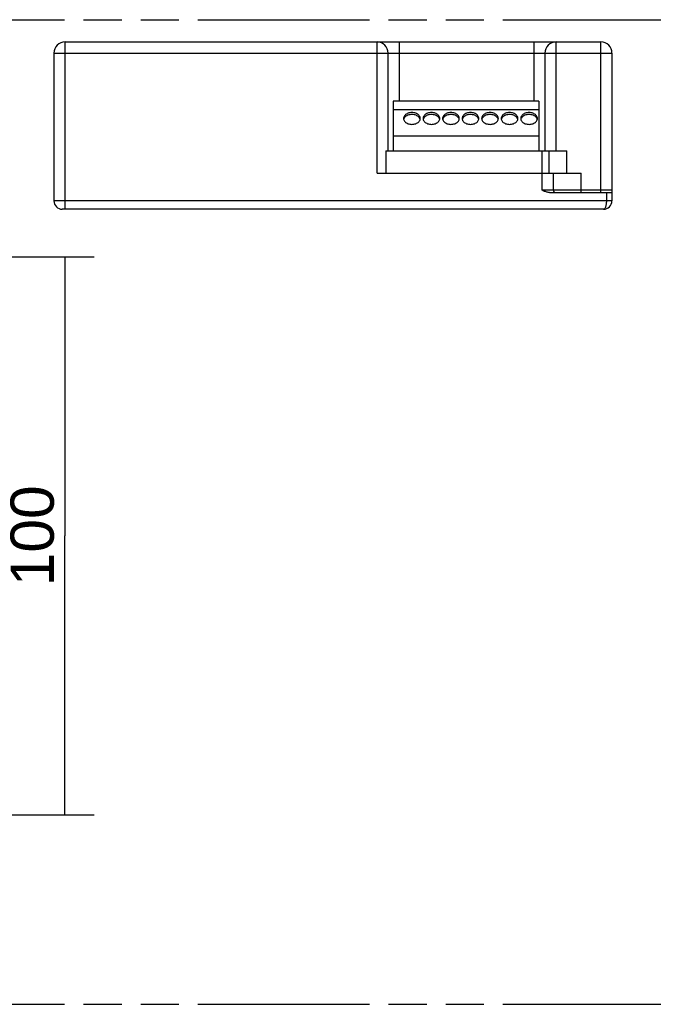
# Model space of a CAD drawing. Header units: millimetres. Extents: x 0 to 210, y 0 to 297.
# Tile 5 of 11: x 103 to 135, y 133 to 183. Entities that reach past the tile are written whole.
import ezdxf
from ezdxf.enums import TextEntityAlignment as Align

# ---------------------------------------------------------------- set-up
doc = ezdxf.new("R2010")
doc.units = ezdxf.units.MM
doc.header["$LTSCALE"] = 19.36
doc.linetypes.add('PHANTOM', pattern=[0.8, 0.45, -0.05, 0.1, -0.05, 0.1, -0.05])
doc.layers.get('0').update_dxf_attribs({"linetype": 'CONTINUOUS'})
for name, color, linetype in [('DEFAULT_3', 7, 'PHANTOM'), ('Z_AXIS', 7, 'CONTINUOUS'), ('Z_DIM_2D', 7, 'CONTINUOUS')]:
    doc.layers.add(name, color=color, linetype=linetype)
doc.styles.add('TEXTSTYLE_3', font='helveticaneueltw1g-ltcn.otf')
doc.dimstyles.new('DIMSTYLE_5', dxfattribs={"dimtxt": 2.2, "dimasz": 3.5, "dimexe": 1.5, "dimexo": 0, "dimgap": 0.55, "dimtad": 1, "dimlfac": 3.529412, "dimdsep": 46, "dimtxsty": 'TEXTSTYLE_3', "dimcen": 0.09, "dimclrt": 5, "dimadec": 0, "dimazin": 0, "dimtp": 0.3, "dimtm": 0.3, "dimtfac": 1, "dimtofl": 0, "dimtmove": 0, "dimatfit": 3, "dimfxl": 0, "dimtolj": 1, "dimarcsym": 0})

# ---------------------------------------------------------------- blocks, each defined once
blk = doc.blocks.new('*D6')
at = {"layer": 'Z_DIM_2D', "color": 2, "linetype": 'Continuous'}
for p, q in [((88.501, 170.638), (106.813, 170.638)), ((105.313, 170.638), (105.313, 156.471)), ((105.313, 142.305), (105.313, 156.471)), ((87.084, 142.305), (106.813, 142.305))]:
    blk.add_line(p, q, dxfattribs=at)
at = {"layer": 'Z_DIM_2D', "color": 5, "linetype": 'Continuous', "style": 'TEXTSTYLE_3'}
blk.add_text('100', height=2.2, rotation=90, dxfattribs=at).set_placement((104.763, 156.471), align=Align.CENTER)
blk = doc.blocks.new('_NONE')

msp = doc.modelspace()

# ---------------------------------------------------------------- linework, layer by layer
at = {"color": 9, "linetype": 'Continuous'}
for p, q in [((105.3348, 173.0521), (105.3348, 181.5521)), ((121.1731, 174.8796), (121.1731, 181.5521)), ((122.3065, 178.5488), (122.3065, 181.5521)), ((129.1348, 181.5521), (129.1348, 178.5488)), ((130.2681, 176.013), (130.2681, 181.5521)), ((132.5348, 173.9021), (132.5348, 181.5521)), ((104.7681, 180.9855), (133.1015, 180.9855)), ((129.5598, 174.0155), (129.5598, 176.013)), ((131.5431, 173.9021), (131.5431, 174.8796)), ((133.1015, 174.0155), (129.5598, 174.0155)), ((132.8181, 173.9021), (132.8181, 173.4771)), ((133.1015, 173.4771), (104.7681, 173.4771))]:
    msp.add_line(p, q, dxfattribs=at)
at = {"color": 7, "linetype": 'Continuous'}
for p, q in [((105.3348, 181.5521), (132.5348, 181.5521)), ((104.7681, 180.9855), (104.7681, 173.4771)), ((121.7398, 176.013), (121.7398, 180.9855)), ((129.7015, 180.9855), (129.7015, 176.013)), ((133.1015, 180.9855), (133.1015, 173.4771)), ((129.3898, 178.5488), (121.9948, 178.5488)), ((121.9948, 178.5488), (121.9948, 176.013)), ((129.3898, 178.5488), (129.3898, 176.013)), ((129.3898, 178.0955), (121.9948, 178.0955)), ((122.5334, 177.643), (122.5257, 177.6153)), ((122.5514, 177.6802), (122.5334, 177.643)), ((123.3545, 177.643), (123.3366, 177.6802)), ((123.3623, 177.6153), (123.3545, 177.643)), ((123.5251, 177.643), (123.5173, 177.6153)), ((123.543, 177.6802), (123.5251, 177.643)), ((124.3461, 177.643), (124.3282, 177.6802)), ((124.3539, 177.6153), (124.3461, 177.643)), ((124.5168, 177.643), (124.509, 177.6153)), ((124.5347, 177.6802), (124.5168, 177.643)), ((125.3378, 177.643), (125.3199, 177.6802)), ((125.3456, 177.6153), (125.3378, 177.643)), ((125.5084, 177.643), (125.5007, 177.6153)), ((125.5264, 177.6802), (125.5084, 177.643)), ((126.3295, 177.643), (126.3116, 177.6802)), ((126.3373, 177.6153), (126.3295, 177.643)), ((126.5001, 177.643), (126.4923, 177.6153)), ((126.518, 177.6802), (126.5001, 177.643)), ((127.3211, 177.643), (127.3032, 177.6802)), ((127.3289, 177.6153), (127.3211, 177.643)), ((127.4918, 177.643), (127.484, 177.6153)), ((127.5097, 177.6802), (127.4918, 177.643)), ((128.3128, 177.643), (128.2949, 177.6802)), ((128.3206, 177.6153), (128.3128, 177.643)), ((128.4834, 177.643), (128.4757, 177.6153)), ((128.5014, 177.6802), (128.4834, 177.643)), ((129.3045, 177.643), (129.2866, 177.6802)), ((129.3123, 177.6153), (129.3045, 177.643)), ((129.3898, 176.7638), (121.9948, 176.7638)), ((121.6265, 176.013), (129.8998, 176.013)), ((121.6265, 176.013), (121.6265, 174.8796)), ((129.8998, 176.013), (129.8998, 174.8796)), ((121.1731, 174.8796), (130.1265, 174.8796)), ((130.1265, 174.0155), (130.1265, 174.8796)), ((129.9357, 173.9021), (133.1015, 173.9021)), ((132.6765, 173.0521), (105.1931, 173.0521))]:
    msp.add_line(p, q, dxfattribs=at)
for points in [[(123.369, 177.6654), (123.3658, 177.7019), (123.3566, 177.7373), (123.3413, 177.7719), (123.3203, 177.805), (123.2937, 177.8361), (123.2621, 177.8647), (123.2258, 177.8903), (123.1854, 177.9127), (123.1415, 177.9315), (123.0947, 177.9464), (123.0457, 177.9571), (122.9952, 177.9637), (122.944, 177.9659), (122.8927, 177.9637), (122.8423, 177.9571), (122.7933, 177.9464), (122.7465, 177.9315), (122.7025, 177.9127), (122.6622, 177.8903), (122.6258, 177.8647), (122.5942, 177.8361), (122.5676, 177.805), (122.5466, 177.7719), (122.5313, 177.7373), (122.5221, 177.7019), (122.519, 177.6654)], [(122.519, 177.6654), (122.5221, 177.6289), (122.5313, 177.5935), (122.5466, 177.5588), (122.5676, 177.5257), (122.5942, 177.4947), (122.6258, 177.4661), (122.6622, 177.4404), (122.7025, 177.4181), (122.7465, 177.3993), (122.7933, 177.3844), (122.8423, 177.3736), (122.8927, 177.367), (122.944, 177.3649), (122.9952, 177.367), (123.0457, 177.3736), (123.0947, 177.3844), (123.1415, 177.3993), (123.1854, 177.4181), (123.2258, 177.4404), (123.2621, 177.4661), (123.2937, 177.4947), (123.3203, 177.5257), (123.3413, 177.5588), (123.3566, 177.5935), (123.3658, 177.6289), (123.369, 177.6654)], [(123.3366, 177.6802), (123.312, 177.7155), (123.2811, 177.7481), (123.2445, 177.7777), (123.2027, 177.8036), (123.1565, 177.8255), (123.1066, 177.8428), (123.054, 177.8555), (122.9994, 177.8631), (122.944, 177.8657), (122.8885, 177.8631), (122.834, 177.8555), (122.7813, 177.8428), (122.7315, 177.8255), (122.6853, 177.8036), (122.6434, 177.7777), (122.6068, 177.7481), (122.5759, 177.7155), (122.5514, 177.6802)], [(124.3606, 177.6654), (124.3575, 177.7019), (124.3483, 177.7373), (124.333, 177.7719), (124.3119, 177.805), (124.2854, 177.8361), (124.2537, 177.8647), (124.2174, 177.8903), (124.1771, 177.9127), (124.1331, 177.9315), (124.0863, 177.9464), (124.0373, 177.9571), (123.9869, 177.9637), (123.9356, 177.9659), (123.8844, 177.9637), (123.8339, 177.9571), (123.7849, 177.9464), (123.7381, 177.9315), (123.6942, 177.9127), (123.6538, 177.8903), (123.6175, 177.8647), (123.5859, 177.8361), (123.5593, 177.805), (123.5383, 177.7719), (123.523, 177.7373), (123.5138, 177.7019), (123.5106, 177.6654)], [(123.5106, 177.6654), (123.5138, 177.6289), (123.523, 177.5935), (123.5383, 177.5588), (123.5593, 177.5257), (123.5859, 177.4947), (123.6175, 177.4661), (123.6538, 177.4404), (123.6942, 177.4181), (123.7381, 177.3993), (123.7849, 177.3844), (123.8339, 177.3736), (123.8844, 177.367), (123.9356, 177.3649), (123.9869, 177.367), (124.0373, 177.3736), (124.0863, 177.3844), (124.1331, 177.3993), (124.1771, 177.4181), (124.2174, 177.4404), (124.2537, 177.4661), (124.2854, 177.4947), (124.3119, 177.5257), (124.333, 177.5588), (124.3483, 177.5935), (124.3575, 177.6289), (124.3606, 177.6654)], [(124.3282, 177.6802), (124.3037, 177.7155), (124.2728, 177.7481), (124.2361, 177.7777), (124.1943, 177.8036), (124.1481, 177.8255), (124.0982, 177.8428), (124.0456, 177.8555), (123.9911, 177.8631), (123.9356, 177.8657), (123.8802, 177.8631), (123.8256, 177.8555), (123.773, 177.8428), (123.7231, 177.8255), (123.6769, 177.8036), (123.6351, 177.7777), (123.5985, 177.7481), (123.5676, 177.7155), (123.543, 177.6802)], [(125.3523, 177.6654), (125.3491, 177.7019), (125.3399, 177.7373), (125.3246, 177.7719), (125.3036, 177.805), (125.277, 177.8361), (125.2454, 177.8647), (125.2091, 177.8903), (125.1687, 177.9127), (125.1248, 177.9315), (125.078, 177.9464), (125.029, 177.9571), (124.9785, 177.9637), (124.9273, 177.9659), (124.8761, 177.9637), (124.8256, 177.9571), (124.7766, 177.9464), (124.7298, 177.9315), (124.6859, 177.9127), (124.6455, 177.8903), (124.6092, 177.8647), (124.5776, 177.8361), (124.551, 177.805), (124.5299, 177.7719), (124.5146, 177.7373), (124.5055, 177.7019), (124.5023, 177.6654)], [(124.5023, 177.6654), (124.5055, 177.6289), (124.5146, 177.5935), (124.5299, 177.5588), (124.551, 177.5257), (124.5776, 177.4947), (124.6092, 177.4661), (124.6455, 177.4404), (124.6859, 177.4181), (124.7298, 177.3993), (124.7766, 177.3844), (124.8256, 177.3736), (124.8761, 177.367), (124.9273, 177.3649), (124.9785, 177.367), (125.029, 177.3736), (125.078, 177.3844), (125.1248, 177.3993), (125.1687, 177.4181), (125.2091, 177.4404), (125.2454, 177.4661), (125.277, 177.4947), (125.3036, 177.5257), (125.3246, 177.5588), (125.3399, 177.5935), (125.3491, 177.6289), (125.3523, 177.6654)], [(125.3199, 177.6802), (125.2954, 177.7155), (125.2644, 177.7481), (125.2278, 177.7777), (125.186, 177.8036), (125.1398, 177.8255), (125.0899, 177.8428), (125.0373, 177.8555), (124.9828, 177.8631), (124.9273, 177.8657), (124.8718, 177.8631), (124.8173, 177.8555), (124.7647, 177.8428), (124.7148, 177.8255), (124.6686, 177.8036), (124.6268, 177.7777), (124.5902, 177.7481), (124.5592, 177.7155), (124.5347, 177.6802)], [(126.344, 177.6654), (126.3408, 177.7019), (126.3316, 177.7373), (126.3163, 177.7719), (126.2953, 177.805), (126.2687, 177.8361), (126.2371, 177.8647), (126.2008, 177.8903), (126.1604, 177.9127), (126.1165, 177.9315), (126.0697, 177.9464), (126.0207, 177.9571), (125.9702, 177.9637), (125.919, 177.9659), (125.8677, 177.9637), (125.8173, 177.9571), (125.7683, 177.9464), (125.7215, 177.9315), (125.6775, 177.9127), (125.6372, 177.8903), (125.6008, 177.8647), (125.5692, 177.8361), (125.5426, 177.805), (125.5216, 177.7719), (125.5063, 177.7373), (125.4971, 177.7019), (125.494, 177.6654)], [(125.494, 177.6654), (125.4971, 177.6289), (125.5063, 177.5935), (125.5216, 177.5588), (125.5426, 177.5257), (125.5692, 177.4947), (125.6008, 177.4661), (125.6372, 177.4404), (125.6775, 177.4181), (125.7215, 177.3993), (125.7683, 177.3844), (125.8173, 177.3736), (125.8677, 177.367), (125.919, 177.3649), (125.9702, 177.367), (126.0207, 177.3736), (126.0697, 177.3844), (126.1165, 177.3993), (126.1604, 177.4181), (126.2008, 177.4404), (126.2371, 177.4661), (126.2687, 177.4947), (126.2953, 177.5257), (126.3163, 177.5588), (126.3316, 177.5935), (126.3408, 177.6289), (126.344, 177.6654)], [(126.3116, 177.6802), (126.287, 177.7155), (126.2561, 177.7481), (126.2195, 177.7777), (126.1777, 177.8036), (126.1315, 177.8255), (126.0816, 177.8428), (126.029, 177.8555), (125.9744, 177.8631), (125.919, 177.8657), (125.8635, 177.8631), (125.809, 177.8555), (125.7563, 177.8428), (125.7065, 177.8255), (125.6603, 177.8036), (125.6184, 177.7777), (125.5818, 177.7481), (125.5509, 177.7155), (125.5264, 177.6802)], [(127.3356, 177.6654), (127.3325, 177.7019), (127.3233, 177.7373), (127.308, 177.7719), (127.2869, 177.805), (127.2604, 177.8361), (127.2287, 177.8647), (127.1924, 177.8903), (127.1521, 177.9127), (127.1081, 177.9315), (127.0613, 177.9464), (127.0123, 177.9571), (126.9619, 177.9637), (126.9106, 177.9659), (126.8594, 177.9637), (126.8089, 177.9571), (126.7599, 177.9464), (126.7131, 177.9315), (126.6692, 177.9127), (126.6288, 177.8903), (126.5925, 177.8647), (126.5609, 177.8361), (126.5343, 177.805), (126.5133, 177.7719), (126.498, 177.7373), (126.4888, 177.7019), (126.4856, 177.6654)], [(126.4856, 177.6654), (126.4888, 177.6289), (126.498, 177.5935), (126.5133, 177.5588), (126.5343, 177.5257), (126.5609, 177.4947), (126.5925, 177.4661), (126.6288, 177.4404), (126.6692, 177.4181), (126.7131, 177.3993), (126.7599, 177.3844), (126.8089, 177.3736), (126.8594, 177.367), (126.9106, 177.3649), (126.9619, 177.367), (127.0123, 177.3736), (127.0613, 177.3844), (127.1081, 177.3993), (127.1521, 177.4181), (127.1924, 177.4404), (127.2287, 177.4661), (127.2604, 177.4947), (127.2869, 177.5257), (127.308, 177.5588), (127.3233, 177.5935), (127.3325, 177.6289), (127.3356, 177.6654)], [(127.3032, 177.6802), (127.2787, 177.7155), (127.2478, 177.7481), (127.2111, 177.7777), (127.1693, 177.8036), (127.1231, 177.8255), (127.0732, 177.8428), (127.0206, 177.8555), (126.9661, 177.8631), (126.9106, 177.8657), (126.8552, 177.8631), (126.8006, 177.8555), (126.748, 177.8428), (126.6981, 177.8255), (126.6519, 177.8036), (126.6101, 177.7777), (126.5735, 177.7481), (126.5426, 177.7155), (126.518, 177.6802)], [(128.3273, 177.6654), (128.3241, 177.7019), (128.3149, 177.7373), (128.2996, 177.7719), (128.2786, 177.805), (128.252, 177.8361), (128.2204, 177.8647), (128.1841, 177.8903), (128.1437, 177.9127), (128.0998, 177.9315), (128.053, 177.9464), (128.004, 177.9571), (127.9535, 177.9637), (127.9023, 177.9659), (127.8511, 177.9637), (127.8006, 177.9571), (127.7516, 177.9464), (127.7048, 177.9315), (127.6609, 177.9127), (127.6205, 177.8903), (127.5842, 177.8647), (127.5526, 177.8361), (127.526, 177.805), (127.5049, 177.7719), (127.4896, 177.7373), (127.4805, 177.7019), (127.4773, 177.6654)], [(127.4773, 177.6654), (127.4805, 177.6289), (127.4896, 177.5935), (127.5049, 177.5588), (127.526, 177.5257), (127.5526, 177.4947), (127.5842, 177.4661), (127.6205, 177.4404), (127.6609, 177.4181), (127.7048, 177.3993), (127.7516, 177.3844), (127.8006, 177.3736), (127.8511, 177.367), (127.9023, 177.3649), (127.9535, 177.367), (128.004, 177.3736), (128.053, 177.3844), (128.0998, 177.3993), (128.1437, 177.4181), (128.1841, 177.4404), (128.2204, 177.4661), (128.252, 177.4947), (128.2786, 177.5257), (128.2996, 177.5588), (128.3149, 177.5935), (128.3241, 177.6289), (128.3273, 177.6654)], [(128.2949, 177.6802), (128.2704, 177.7155), (128.2394, 177.7481), (128.2028, 177.7777), (128.161, 177.8036), (128.1148, 177.8255), (128.0649, 177.8428), (128.0123, 177.8555), (127.9578, 177.8631), (127.9023, 177.8657), (127.8468, 177.8631), (127.7923, 177.8555), (127.7397, 177.8428), (127.6898, 177.8255), (127.6436, 177.8036), (127.6018, 177.7777), (127.5652, 177.7481), (127.5342, 177.7155), (127.5097, 177.6802)], [(129.319, 177.6654), (129.3158, 177.7019), (129.3066, 177.7373), (129.2913, 177.7719), (129.2703, 177.805), (129.2437, 177.8361), (129.2121, 177.8647), (129.1758, 177.8903), (129.1354, 177.9127), (129.0915, 177.9315), (129.0447, 177.9464), (128.9957, 177.9571), (128.9452, 177.9637), (128.894, 177.9659), (128.8427, 177.9637), (128.7923, 177.9571), (128.7433, 177.9464), (128.6965, 177.9315), (128.6525, 177.9127), (128.6122, 177.8903), (128.5758, 177.8647), (128.5442, 177.8361), (128.5176, 177.805), (128.4966, 177.7719), (128.4813, 177.7373), (128.4721, 177.7019), (128.469, 177.6654)], [(128.469, 177.6654), (128.4721, 177.6289), (128.4813, 177.5935), (128.4966, 177.5588), (128.5176, 177.5257), (128.5442, 177.4947), (128.5758, 177.4661), (128.6122, 177.4404), (128.6525, 177.4181), (128.6965, 177.3993), (128.7433, 177.3844), (128.7923, 177.3736), (128.8427, 177.367), (128.894, 177.3649), (128.9452, 177.367), (128.9957, 177.3736), (129.0447, 177.3844), (129.0915, 177.3993), (129.1354, 177.4181), (129.1758, 177.4404), (129.2121, 177.4661), (129.2437, 177.4947), (129.2703, 177.5257), (129.2913, 177.5588), (129.3066, 177.5935), (129.3158, 177.6289), (129.319, 177.6654)], [(129.2866, 177.6802), (129.262, 177.7155), (129.2311, 177.7481), (129.1945, 177.7777), (129.1527, 177.8036), (129.1065, 177.8255), (129.0566, 177.8428), (129.004, 177.8555), (128.9494, 177.8631), (128.894, 177.8657), (128.8385, 177.8631), (128.784, 177.8555), (128.7313, 177.8428), (128.6815, 177.8255), (128.6353, 177.8036), (128.5934, 177.7777), (128.5568, 177.7481), (128.5259, 177.7155), (128.5014, 177.6802)], [(129.9357, 173.9021), (129.903, 173.9036), (129.8691, 173.9075), (129.8341, 173.914), (129.798, 173.9228), (129.7609, 173.934), (129.7227, 173.9471), (129.6835, 173.9621), (129.6433, 173.9787), (129.6021, 173.9965), (129.5598, 174.0155)]]:
    msp.add_lwpolyline(points, dxfattribs=at)
at = {"color": 9, "linetype": 'Continuous'}
msp.add_lwpolyline([(132.8181, 173.4771), (132.8173, 173.431), (132.8148, 173.3853), (132.8106, 173.3406), (132.8048, 173.2973), (132.7974, 173.2559), (132.7885, 173.217), (132.7781, 173.1811), (132.7663, 173.1487), (132.7533, 173.1201), (132.7392, 173.0961), (132.7242, 173.077), (132.7085, 173.0632), (132.6927, 173.0549), (132.6765, 173.0521)], dxfattribs=at)
at = {"color": 7, "linetype": 'Continuous'}
for centre, radius, start, end in [((105.3348, 180.9855), 0.5667, 90, 180), ((121.1731, 180.9855), 0.5667, 0, 90), ((130.2681, 180.9855), 0.5667, 90, 180), ((132.5348, 180.9855), 0.5667, 0, 90), ((130.2398, 174.0155), 0.1133, 180, 270), ((105.1931, 173.4771), 0.425, 180, 270), ((132.6765, 173.4771), 0.425, 270, 360)]:
    msp.add_arc(centre, radius, start, end, dxfattribs=at)
at = {"layer": 'DEFAULT_3', "color": 91, "linetype": 'PHANTOM', "true_color": 0x80ff80}
for p, q in [((50.1286, 182.68), (150.1286, 182.68)), ((50.1286, 132.68), (150.1286, 132.68))]:
    msp.add_line(p, q, dxfattribs=at)
at = {"layer": 'Z_AXIS', "color": 7, "linetype": 'Continuous'}
for p, q in [((129.8998, 176.013), (130.8143, 176.013)), ((130.8143, 174.8796), (130.8143, 176.013)), ((130.1265, 174.8796), (131.5431, 174.8796))]:
    msp.add_line(p, q, dxfattribs=at)

# ---------------------------------------------------------------- dimensions: what is measured, and where the dimension line sits
at = {"layer": 'Z_DIM_2D', "color": 2, "linetype": 'Continuous'}
dim = msp.add_linear_dim(base=(105.3134, 170.6381), p1=(87.0839, 142.3048), p2=(88.5006, 170.6381), angle=90, dimstyle='DIMSTYLE_5', override={"dimblk1": 'NONE', "dimblk2": 'NONE', "dimsah": 1}, dxfattribs=at)
dim.commit()
dim.dimension.update_dxf_attribs({"geometry": '*D6', "text_midpoint": (105.3134, 156.5166), "dimtype": 160})

doc.saveas('drawing.dxf')
